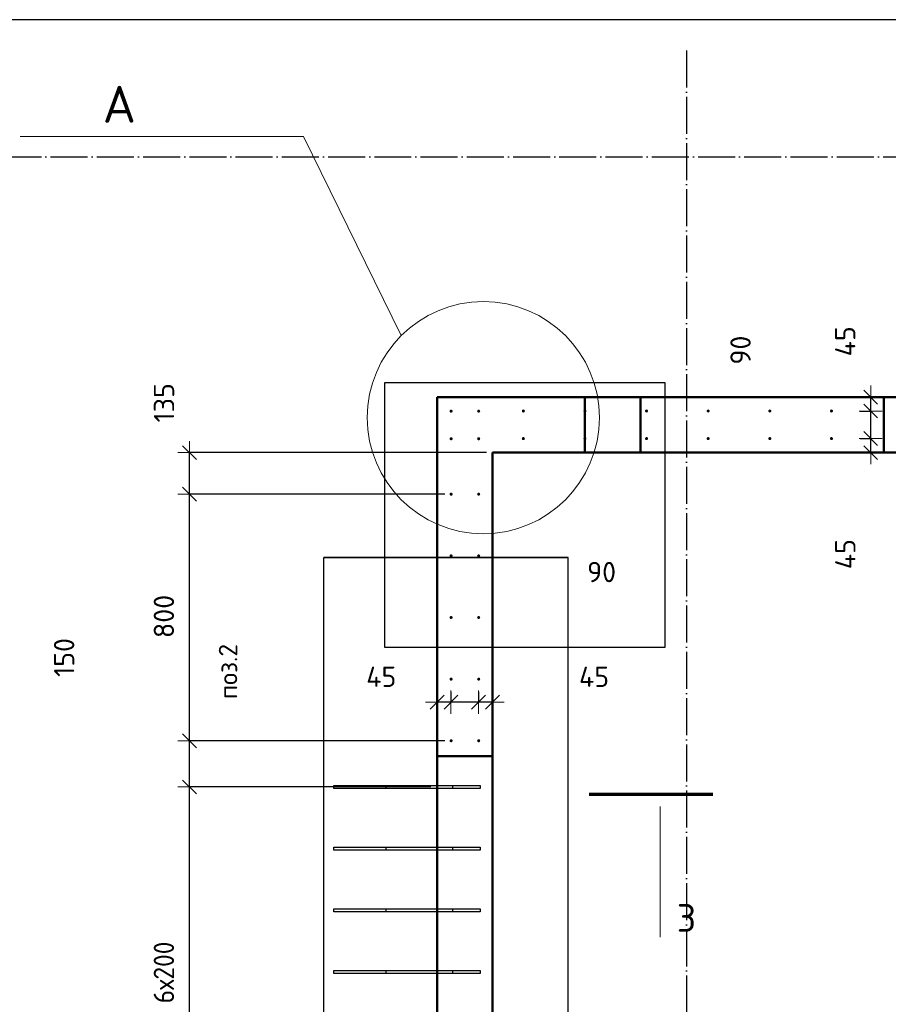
# Model space of a CAD drawing. Header units: millimetres. Extents: x 9402 to 69898, y -2829 to 22870.
# Tile 30 of 69: x 33655 to 36475, y 11150 to 14345. Entities that reach past the tile are written whole.
import ezdxf

# ---------------------------------------------------------------- set-up
doc = ezdxf.new("R2010")
doc.units = ezdxf.units.MM
doc.header["$PDMODE"] = 65
for name, pattern in [('______11', [150, 120, -15, 0, -15]), ('______5', [330, 240, -30, 30, -30]), ('________', [0])]:
    doc.linetypes.add(name, pattern=pattern)
for name, color, linetype, lineweight in [('Standard', 7, 'Continuous', 25), ('Арм.стержн. вертикальными 1', 22, 'Continuous', 35), ('Обозначение разреза_ общее', 7, 'Continuous', 25), ('Размерная линия_ общее', 7, 'Continuous', 13)]:
    doc.layers.add(name, color=color, linetype=linetype, lineweight=lineweight)
doc.layers.add('Осевая линия_ общее', color=7, linetype='______5', lineweight=13, true_color=0xa0a0a0)
doc.styles.add('ISOCPEUR', font='ISOCPEUR')
doc.dimstyles.new('DIMSTYLE_4', dxfattribs={"dimtxt": 66, "dimasz": 75, "dimexe": 0, "dimexo": 0, "dimgap": 33, "dimtad": 2, "dimdec": 0, "dimrnd": 5, "dimzin": 12, "dimdsep": 46, "dimtxsty": 'ISOCPEUR', "dimblk1": 'ALL_ML_STRICH', "dimblk2": 'ALL_ML_STRICH', "dimsah": 1, "dimcen": 0, "dimclrd": 7, "dimclre": 256, "dimclrt": 7, "dimadec": 0, "dimazin": 0, "dimtfac": 1, "dimtdec": 0, "dimtix": 1, "dimtmove": 2, "dimatfit": 3, "dimfxl": 0, "dimtvp": 1.2, "dimtzin": 0, "dimlwd": 0, "dimlwe": -3, "dimarcsym": 0})
doc.dimstyles.new('DIMSTYLE_5', dxfattribs={"dimtxt": 66, "dimasz": 75, "dimexe": 0, "dimexo": 0, "dimgap": 33, "dimtad": 2, "dimdec": 0, "dimrnd": 5, "dimzin": 12, "dimdsep": 46, "dimtxsty": 'ISOCPEUR', "dimblk1": 'ALL_ML_STRICH', "dimblk2": 'ALL_ML_STRICH', "dimsah": 1, "dimcen": 0, "dimclrd": 7, "dimclre": 256, "dimclrt": 7, "dimadec": 0, "dimazin": 0, "dimtfac": 1, "dimtdec": 0, "dimtix": 1, "dimtmove": 2, "dimatfit": 3, "dimfxl": 0, "dimtzin": 0, "dimlwd": 0, "dimlwe": -3, "dimarcsym": 0})

# ---------------------------------------------------------------- blocks, each defined once
blk = doc.blocks.new('ALL_ML_STRICH')
at = {"color": 0, "linetype": 'ByBlock', "lineweight": -2}
for p, q in [((0, -0.5), (0, 0.5)), ((-1, 0), (0.5, 0)), ((-0.3, -0.3), (0.3, 0.3))]:
    blk.add_line(p, q, dxfattribs=at)
blk = doc.blocks.new('*D189')
at = {"layer": 'DEFPOINTS', "color": 7, "linetype": 'Continuous', "lineweight": 13, "transparency": 33554687}
for p in [(36363.8, 12985.5), (36417.5, 12940), (36464.3, 12940)]:
    blk.add_point(p, dxfattribs=at)
at = {"layer": 'Размерная линия_ общее', "color": 253, "linetype": 'Continuous', "lineweight": -2, "true_color": 0xa0a0a0, "transparency": 33554687}
for p, q in [((36383.8, 12985.5), (36417.5, 12985.5)), ((36444.3, 12940), (36417.5, 12940))]:
    blk.add_line(p, q, dxfattribs=at)
at = {"layer": 'Размерная линия_ общее', "color": 7, "linetype": 'Continuous', "lineweight": -2, "transparency": 33554687}
blk.add_line((36417.5, 12940), (36417.5, 12985.5), dxfattribs=at)
at = {"layer": 'Размерная линия_ общее', "color": 7, "linetype": 'Continuous', "lineweight": 13, "transparency": 33554687, "xscale": 75, "yscale": 75, "zscale": 75}
for p, rotation in [((36417.5, 12985.5), 90), ((36417.5, 12940), 270)]:
    blk.add_blockref('ALL_ML_STRICH', p, dxfattribs=dict(at, rotation=rotation))
at = {"layer": 'Размерная линия_ общее', "color": 7, "linetype": 'Continuous', "lineweight": 13, "transparency": 33554687, "insert": (36335.1, 12610.5), "char_height": 66, "width": 132, "attachment_point": 5, "rotation": 90, "style": 'ISOCPEUR'}
blk.add_mtext('\\A1;{45}', dxfattribs=at)
blk = doc.blocks.new('*D190')
at = {"layer": 'DEFPOINTS', "color": 7, "linetype": 'Continuous', "lineweight": 13, "transparency": 33554687}
for p in [(36363.8, 13075), (36363.8, 12985.5), (36417.5, 12985.5)]:
    blk.add_point(p, dxfattribs=at)
at = {"layer": 'Размерная линия_ общее', "color": 253, "linetype": 'Continuous', "lineweight": -2, "true_color": 0xa0a0a0, "transparency": 33554687}
for p, q in [((36383.8, 13075), (36417.5, 13075)), ((36383.8, 12985.5), (36417.5, 12985.5))]:
    blk.add_line(p, q, dxfattribs=at)
at = {"layer": 'Размерная линия_ общее', "color": 7, "linetype": 'Continuous', "lineweight": -2, "transparency": 33554687}
blk.add_line((36417.5, 12985.5), (36417.5, 13075), dxfattribs=at)
at = {"layer": 'Размерная линия_ общее', "color": 7, "linetype": 'Continuous', "lineweight": 13, "transparency": 33554687, "xscale": 75, "yscale": 75, "zscale": 75}
for p, rotation in [((36417.5, 13075), 90), ((36417.5, 12985.5), 270)]:
    blk.add_blockref('ALL_ML_STRICH', p, dxfattribs=dict(at, rotation=rotation))
at = {"layer": 'Размерная линия_ общее', "color": 7, "linetype": 'Continuous', "lineweight": 13, "transparency": 33554687, "insert": (35995.1, 13272.6), "char_height": 66, "width": 132, "attachment_point": 5, "rotation": 90, "style": 'ISOCPEUR'}
blk.add_mtext('\\A1;{90}', dxfattribs=at)
blk = doc.blocks.new('*D191')
at = {"layer": 'DEFPOINTS', "color": 7, "linetype": 'Continuous', "lineweight": 13, "transparency": 33554687}
for p in [(36464.3, 13120), (36363.8, 13075), (36417.5, 13075)]:
    blk.add_point(p, dxfattribs=at)
at = {"layer": 'Размерная линия_ общее', "color": 253, "linetype": 'Continuous', "lineweight": -2, "true_color": 0xa0a0a0, "transparency": 33554687}
for p, q in [((36444.3, 13120), (36417.5, 13120)), ((36383.8, 13075), (36417.5, 13075))]:
    blk.add_line(p, q, dxfattribs=at)
at = {"layer": 'Размерная линия_ общее', "color": 7, "linetype": 'Continuous', "lineweight": -2, "transparency": 33554687}
blk.add_line((36417.5, 13075), (36417.5, 13120), dxfattribs=at)
at = {"layer": 'Размерная линия_ общее', "color": 7, "linetype": 'Continuous', "lineweight": 13, "transparency": 33554687, "xscale": 75, "yscale": 75, "zscale": 75}
for p, rotation in [((36417.5, 13120), 90), ((36417.5, 13075), 270)]:
    blk.add_blockref('ALL_ML_STRICH', p, dxfattribs=dict(at, rotation=rotation))
at = {"layer": 'Размерная линия_ общее', "color": 7, "linetype": 'Continuous', "lineweight": 13, "transparency": 33554687, "insert": (36334.8, 13301.2), "char_height": 66, "width": 132, "attachment_point": 5, "rotation": 90, "style": 'ISOCPEUR'}
blk.add_mtext('\\A1;{45}', dxfattribs=at)
blk = doc.blocks.new('*D192')
at = {"layer": 'DEFPOINTS', "color": 7, "linetype": 'Continuous', "lineweight": 13, "transparency": 33554687}
for p in [(35144.5, 12183.8), (35190, 12130.1), (35190, 12083.3)]:
    blk.add_point(p, dxfattribs=at)
at = {"layer": 'Размерная линия_ общее', "color": 253, "linetype": 'Continuous', "lineweight": -2, "true_color": 0xa0a0a0, "transparency": 33554687}
for p, q in [((35144.5, 12163.8), (35144.5, 12130.1)), ((35190, 12103.3), (35190, 12130.1))]:
    blk.add_line(p, q, dxfattribs=at)
at = {"layer": 'Размерная линия_ общее', "color": 7, "linetype": 'Continuous', "lineweight": -2, "transparency": 33554687}
blk.add_line((35190, 12130.1), (35144.5, 12130.1), dxfattribs=at)
at = {"layer": 'Размерная линия_ общее', "color": 7, "linetype": 'Continuous', "lineweight": 13, "transparency": 33554687, "xscale": 75, "yscale": 75, "zscale": 75}
for p, rotation in [((35144.5, 12130.1), 180), ((35190, 12130.1), 360)]:
    blk.add_blockref('ALL_ML_STRICH', p, dxfattribs=dict(at, rotation=rotation))
at = {"layer": 'Размерная линия_ общее', "color": 7, "linetype": 'Continuous', "lineweight": 13, "transparency": 33554687, "insert": (35519.5, 12212.5), "char_height": 66, "width": 132, "attachment_point": 5, "style": 'ISOCPEUR'}
blk.add_mtext('\\A1;{45}', dxfattribs=at)
blk = doc.blocks.new('*D193')
at = {"layer": 'DEFPOINTS', "color": 7, "linetype": 'Continuous', "lineweight": 13, "transparency": 33554687}
for p in [(35055, 12183.8), (35144.5, 12183.8), (35144.5, 12130.1)]:
    blk.add_point(p, dxfattribs=at)
at = {"layer": 'Размерная линия_ общее', "color": 253, "linetype": 'Continuous', "lineweight": -2, "true_color": 0xa0a0a0, "transparency": 33554687}
for p, q in [((35055, 12163.8), (35055, 12130.1)), ((35144.5, 12163.8), (35144.5, 12130.1))]:
    blk.add_line(p, q, dxfattribs=at)
at = {"layer": 'Размерная линия_ общее', "color": 7, "linetype": 'Continuous', "lineweight": -2, "transparency": 33554687}
blk.add_line((35144.5, 12130.1), (35055, 12130.1), dxfattribs=at)
at = {"layer": 'Размерная линия_ общее', "color": 7, "linetype": 'Continuous', "lineweight": 13, "transparency": 33554687, "xscale": 75, "yscale": 75, "zscale": 75}
for p, rotation in [((35055, 12130.1), 180), ((35144.5, 12130.1), 360)]:
    blk.add_blockref('ALL_ML_STRICH', p, dxfattribs=dict(at, rotation=rotation))
at = {"layer": 'Размерная линия_ общее', "color": 7, "linetype": 'Continuous', "lineweight": 13, "transparency": 33554687, "insert": (35544, 12552.4), "char_height": 66, "width": 132, "attachment_point": 5, "style": 'ISOCPEUR'}
blk.add_mtext('\\A1;{90}', dxfattribs=at)
blk = doc.blocks.new('*D194')
at = {"layer": 'DEFPOINTS', "color": 7, "linetype": 'Continuous', "lineweight": 13, "transparency": 33554687}
for p in [(35055, 12183.8), (35055, 12130.1), (35010, 12083.3)]:
    blk.add_point(p, dxfattribs=at)
at = {"layer": 'Размерная линия_ общее', "color": 253, "linetype": 'Continuous', "lineweight": -2, "true_color": 0xa0a0a0, "transparency": 33554687}
for p, q in [((35055, 12163.8), (35055, 12130.1)), ((35010, 12103.3), (35010, 12130.1))]:
    blk.add_line(p, q, dxfattribs=at)
at = {"layer": 'Размерная линия_ общее', "color": 7, "linetype": 'Continuous', "lineweight": -2, "transparency": 33554687}
blk.add_line((35055, 12130.1), (35010, 12130.1), dxfattribs=at)
at = {"layer": 'Размерная линия_ общее', "color": 7, "linetype": 'Continuous', "lineweight": 13, "transparency": 33554687, "xscale": 75, "yscale": 75, "zscale": 75}
for p, rotation in [((35010, 12130.1), 180), ((35055, 12130.1), 360)]:
    blk.add_blockref('ALL_ML_STRICH', p, dxfattribs=dict(at, rotation=rotation))
at = {"layer": 'Размерная линия_ общее', "color": 7, "linetype": 'Continuous', "lineweight": 13, "transparency": 33554687, "insert": (34828.8, 12212.7), "char_height": 66, "width": 132, "attachment_point": 5, "style": 'ISOCPEUR'}
blk.add_mtext('\\A1;{45}', dxfattribs=at)
blk = doc.blocks.new('*D281')
at = {"layer": 'DEFPOINTS', "color": 7, "linetype": 'Continuous', "lineweight": 13, "transparency": 33554687}
for p in [(35010, 11855), (34206.3, 10655), (35010, 10655)]:
    blk.add_point(p, dxfattribs=at)
at = {"layer": 'Размерная линия_ общее', "color": 253, "linetype": 'Continuous', "lineweight": -2, "true_color": 0xa0a0a0, "transparency": 33554687}
for p, q in [((34990, 11855), (34206.3, 11855)), ((34990, 10655), (34206.3, 10655))]:
    blk.add_line(p, q, dxfattribs=at)
at = {"layer": 'Размерная линия_ общее', "color": 7, "linetype": 'Continuous', "lineweight": -2, "transparency": 33554687}
blk.add_line((34206.3, 10655), (34206.3, 11855), dxfattribs=at)
at = {"layer": 'Размерная линия_ общее', "color": 7, "linetype": 'Continuous', "lineweight": 13, "transparency": 33554687, "xscale": 75, "yscale": 75, "zscale": 75}
for p, rotation in [((34206.3, 11855), 90), ((34206.3, 10655), 270)]:
    blk.add_blockref('ALL_ML_STRICH', p, dxfattribs=dict(at, rotation=rotation))
at = {"layer": 'Размерная линия_ общее', "color": 7, "linetype": 'Continuous', "lineweight": 13, "transparency": 33554687, "insert": (34090.3, 11153), "char_height": 66, "width": 3.3, "attachment_point": 1, "rotation": 90, "line_spacing_factor": 0.60241, "style": 'ISOCPEUR'}
blk.add_mtext('\\W0.91;6х200', dxfattribs=at)
blk = doc.blocks.new('*D282')
at = {"layer": 'DEFPOINTS', "color": 7, "linetype": 'Continuous', "lineweight": 13, "transparency": 33554687}
for p in [(35055.5, 12005), (34206.3, 11855), (35010, 11855)]:
    blk.add_point(p, dxfattribs=at)
at = {"layer": 'Размерная линия_ общее', "color": 253, "linetype": 'Continuous', "lineweight": -2, "true_color": 0xa0a0a0, "transparency": 33554687}
for p, q in [((35035.5, 12005), (34206.3, 12005)), ((34990, 11855), (34206.3, 11855))]:
    blk.add_line(p, q, dxfattribs=at)
at = {"layer": 'Размерная линия_ общее', "color": 7, "linetype": 'Continuous', "lineweight": -2, "transparency": 33554687}
blk.add_line((34206.3, 11855), (34206.3, 12005), dxfattribs=at)
at = {"layer": 'Размерная линия_ общее', "color": 7, "linetype": 'Continuous', "lineweight": 13, "transparency": 33554687, "xscale": 75, "yscale": 75, "zscale": 75}
for p, rotation in [((34206.3, 12005), 90), ((34206.3, 11855), 270)]:
    blk.add_blockref('ALL_ML_STRICH', p, dxfattribs=dict(at, rotation=rotation))
at = {"layer": 'Размерная линия_ общее', "color": 7, "linetype": 'Continuous', "lineweight": 13, "transparency": 33554687, "insert": (33799.5, 12275.1), "char_height": 66, "width": 198, "attachment_point": 5, "rotation": 90, "style": 'ISOCPEUR'}
blk.add_mtext('\\A1;{150}', dxfattribs=at)
blk = doc.blocks.new('*D283')
at = {"layer": 'DEFPOINTS', "color": 7, "linetype": 'Continuous', "lineweight": 13, "transparency": 33554687}
for p in [(35055.5, 12805), (34206.3, 12005), (35055.5, 12005)]:
    blk.add_point(p, dxfattribs=at)
at = {"layer": 'Размерная линия_ общее', "color": 253, "linetype": 'Continuous', "lineweight": -2, "true_color": 0xa0a0a0, "transparency": 33554687}
for p, q in [((35035.5, 12805), (34206.3, 12805)), ((35035.5, 12005), (34206.3, 12005))]:
    blk.add_line(p, q, dxfattribs=at)
at = {"layer": 'Размерная линия_ общее', "color": 7, "linetype": 'Continuous', "lineweight": -2, "transparency": 33554687}
blk.add_line((34206.3, 12005), (34206.3, 12805), dxfattribs=at)
at = {"layer": 'Размерная линия_ общее', "color": 7, "linetype": 'Continuous', "lineweight": 13, "transparency": 33554687, "xscale": 75, "yscale": 75, "zscale": 75}
for p, rotation in [((34206.3, 12805), 90), ((34206.3, 12005), 270)]:
    blk.add_blockref('ALL_ML_STRICH', p, dxfattribs=dict(at, rotation=rotation))
at = {"layer": 'Размерная линия_ общее', "color": 7, "linetype": 'Continuous', "lineweight": 13, "transparency": 33554687, "insert": (34123.3, 12408.3), "char_height": 66, "width": 198, "attachment_point": 5, "rotation": 90, "style": 'ISOCPEUR'}
blk.add_mtext('\\A1;{800}', dxfattribs=at)
blk = doc.blocks.new('*D284')
at = {"layer": 'DEFPOINTS', "color": 7, "linetype": 'Continuous', "lineweight": 13, "transparency": 33554687}
for p in [(35190, 12940), (34206.3, 12805), (35055.5, 12805)]:
    blk.add_point(p, dxfattribs=at)
at = {"layer": 'Размерная линия_ общее', "color": 253, "linetype": 'Continuous', "lineweight": -2, "true_color": 0xa0a0a0, "transparency": 33554687}
for p, q in [((35170, 12940), (34206.3, 12940)), ((35035.5, 12805), (34206.3, 12805))]:
    blk.add_line(p, q, dxfattribs=at)
at = {"layer": 'Размерная линия_ общее', "color": 7, "linetype": 'Continuous', "lineweight": -2, "transparency": 33554687}
blk.add_line((34206.3, 12805), (34206.3, 12940), dxfattribs=at)
at = {"layer": 'Размерная линия_ общее', "color": 7, "linetype": 'Continuous', "lineweight": 13, "transparency": 33554687, "xscale": 75, "yscale": 75, "zscale": 75}
for p, rotation in [((34206.3, 12940), 90), ((34206.3, 12805), 270)]:
    blk.add_blockref('ALL_ML_STRICH', p, dxfattribs=dict(at, rotation=rotation))
at = {"layer": 'Размерная линия_ общее', "color": 7, "linetype": 'Continuous', "lineweight": 13, "transparency": 33554687, "insert": (34123.7, 13101.6), "char_height": 66, "width": 198, "attachment_point": 5, "rotation": 90, "style": 'ISOCPEUR'}
blk.add_mtext('\\A1;{135}', dxfattribs=at)

msp = doc.modelspace()

# ---------------------------------------------------------------- hatches: boundary and pattern name
at = {"layer": 'Арм.стержн. вертикальными 1', "linetype": 'Continuous', "lineweight": 50, "transparency": 33554687}
for points in [[(35060.5, 13074.5), (35060.1, 13076.4), (35059, 13078), (35057.4, 13079.1), (35055.5, 13079.5), (35053.6, 13079.1), (35051.9, 13078), (35050.8, 13076.4), (35050.5, 13074.5), (35050.8, 13072.6), (35051.9, 13071), (35053.6, 13069.9), (35055.5, 13069.5), (35057.4, 13069.9), (35059, 13071), (35060.1, 13072.6)], [(35150, 13074.5), (35149.6, 13076.4), (35148.5, 13078), (35146.9, 13079.1), (35145, 13079.5), (35143.1, 13079.1), (35141.5, 13078), (35140.4, 13076.4), (35140, 13074.5), (35140.4, 13072.6), (35141.5, 13071), (35143.1, 13069.9), (35145, 13069.5), (35146.9, 13069.9), (35148.5, 13071), (35149.6, 13072.6)], [(35295, 13075), (35294.6, 13076.9), (35293.5, 13078.5), (35291.9, 13079.6), (35290, 13080), (35288.1, 13079.6), (35286.5, 13078.5), (35285.4, 13076.9), (35285, 13075), (35285.4, 13073.1), (35286.5, 13071.5), (35288.1, 13070.4), (35290, 13070), (35291.9, 13070.4), (35293.5, 13071.5), (35294.6, 13073.1)], [(35495, 13075), (35494.6, 13076.9), (35493.5, 13078.5), (35491.9, 13079.6), (35490, 13080), (35488.1, 13079.6), (35486.5, 13078.5), (35485.4, 13076.9), (35485, 13075), (35485.4, 13073.1), (35486.5, 13071.5), (35488.1, 13070.4), (35490, 13070), (35491.9, 13070.4), (35493.5, 13071.5), (35494.6, 13073.1)], [(35695, 13075), (35694.6, 13076.9), (35693.5, 13078.5), (35691.9, 13079.6), (35690, 13080), (35688.1, 13079.6), (35686.5, 13078.5), (35685.4, 13076.9), (35685, 13075), (35685.4, 13073.1), (35686.5, 13071.5), (35688.1, 13070.4), (35690, 13070), (35691.9, 13070.4), (35693.5, 13071.5), (35694.6, 13073.1)], [(35895, 13075), (35894.6, 13076.9), (35893.5, 13078.5), (35891.9, 13079.6), (35890, 13080), (35888.1, 13079.6), (35886.5, 13078.5), (35885.4, 13076.9), (35885, 13075), (35885.4, 13073.1), (35886.5, 13071.5), (35888.1, 13070.4), (35890, 13070), (35891.9, 13070.4), (35893.5, 13071.5), (35894.6, 13073.1)], [(36095, 13075), (36094.6, 13076.9), (36093.5, 13078.5), (36091.9, 13079.6), (36090, 13080), (36088.1, 13079.6), (36086.5, 13078.5), (36085.4, 13076.9), (36085, 13075), (36085.4, 13073.1), (36086.5, 13071.5), (36088.1, 13070.4), (36090, 13070), (36091.9, 13070.4), (36093.5, 13071.5), (36094.6, 13073.1)], [(36295, 13075), (36294.6, 13076.9), (36293.5, 13078.5), (36291.9, 13079.6), (36290, 13080), (36288.1, 13079.6), (36286.5, 13078.5), (36285.4, 13076.9), (36285, 13075), (36285.4, 13073.1), (36286.5, 13071.5), (36288.1, 13070.4), (36290, 13070), (36291.9, 13070.4), (36293.5, 13071.5), (36294.6, 13073.1)], [(35060.5, 12985), (35060.1, 12986.9), (35059, 12988.5), (35057.4, 12989.6), (35055.5, 12990), (35053.6, 12989.6), (35051.9, 12988.5), (35050.8, 12986.9), (35050.5, 12985), (35050.8, 12983.1), (35051.9, 12981.4), (35053.6, 12980.4), (35055.5, 12980), (35057.4, 12980.4), (35059, 12981.4), (35060.1, 12983.1)], [(35150, 12985), (35149.6, 12986.9), (35148.5, 12988.5), (35146.9, 12989.6), (35145, 12990), (35143.1, 12989.6), (35141.5, 12988.5), (35140.4, 12986.9), (35140, 12985), (35140.4, 12983.1), (35141.5, 12981.4), (35143.1, 12980.4), (35145, 12980), (35146.9, 12980.4), (35148.5, 12981.4), (35149.6, 12983.1)], [(35295, 12985.5), (35294.6, 12987.4), (35293.5, 12989), (35291.9, 12990.1), (35290, 12990.5), (35288.1, 12990.1), (35286.5, 12989), (35285.4, 12987.4), (35285, 12985.5), (35285.4, 12983.6), (35286.5, 12981.9), (35288.1, 12980.8), (35290, 12980.5), (35291.9, 12980.8), (35293.5, 12981.9), (35294.6, 12983.6)], [(35495, 12985.5), (35494.6, 12987.4), (35493.5, 12989), (35491.9, 12990.1), (35490, 12990.5), (35488.1, 12990.1), (35486.5, 12989), (35485.4, 12987.4), (35485, 12985.5), (35485.4, 12983.6), (35486.5, 12981.9), (35488.1, 12980.8), (35490, 12980.5), (35491.9, 12980.8), (35493.5, 12981.9), (35494.6, 12983.6)], [(35695, 12985.5), (35694.6, 12987.4), (35693.5, 12989), (35691.9, 12990.1), (35690, 12990.5), (35688.1, 12990.1), (35686.5, 12989), (35685.4, 12987.4), (35685, 12985.5), (35685.4, 12983.6), (35686.5, 12981.9), (35688.1, 12980.8), (35690, 12980.5), (35691.9, 12980.8), (35693.5, 12981.9), (35694.6, 12983.6)], [(35895, 12985.5), (35894.6, 12987.4), (35893.5, 12989), (35891.9, 12990.1), (35890, 12990.5), (35888.1, 12990.1), (35886.5, 12989), (35885.4, 12987.4), (35885, 12985.5), (35885.4, 12983.6), (35886.5, 12981.9), (35888.1, 12980.8), (35890, 12980.5), (35891.9, 12980.8), (35893.5, 12981.9), (35894.6, 12983.6)], [(36095, 12985.5), (36094.6, 12987.4), (36093.5, 12989), (36091.9, 12990.1), (36090, 12990.5), (36088.1, 12990.1), (36086.5, 12989), (36085.4, 12987.4), (36085, 12985.5), (36085.4, 12983.6), (36086.5, 12981.9), (36088.1, 12980.8), (36090, 12980.5), (36091.9, 12980.8), (36093.5, 12981.9), (36094.6, 12983.6)], [(36295, 12985.5), (36294.6, 12987.4), (36293.5, 12989), (36291.9, 12990.1), (36290, 12990.5), (36288.1, 12990.1), (36286.5, 12989), (36285.4, 12987.4), (36285, 12985.5), (36285.4, 12983.6), (36286.5, 12981.9), (36288.1, 12980.8), (36290, 12980.5), (36291.9, 12980.8), (36293.5, 12981.9), (36294.6, 12983.6)], [(35060.5, 12805), (35060.1, 12806.9), (35059, 12808.5), (35057.4, 12809.6), (35055.5, 12810), (35053.6, 12809.6), (35051.9, 12808.5), (35050.8, 12806.9), (35050.5, 12805), (35050.8, 12803.1), (35051.9, 12801.5), (35053.6, 12800.4), (35055.5, 12800), (35057.4, 12800.4), (35059, 12801.5), (35060.1, 12803.1)], [(35150, 12805), (35149.6, 12806.9), (35148.5, 12808.5), (35146.9, 12809.6), (35145, 12810), (35143.1, 12809.6), (35141.5, 12808.5), (35140.4, 12806.9), (35140, 12805), (35140.4, 12803.1), (35141.5, 12801.5), (35143.1, 12800.4), (35145, 12800), (35146.9, 12800.4), (35148.5, 12801.5), (35149.6, 12803.1)], [(35060.5, 12605), (35060.1, 12606.9), (35059, 12608.5), (35057.4, 12609.6), (35055.5, 12610), (35053.6, 12609.6), (35051.9, 12608.5), (35050.8, 12606.9), (35050.5, 12605), (35050.8, 12603.1), (35051.9, 12601.5), (35053.6, 12600.4), (35055.5, 12600), (35057.4, 12600.4), (35059, 12601.5), (35060.1, 12603.1)], [(35150, 12605), (35149.6, 12606.9), (35148.5, 12608.5), (35146.9, 12609.6), (35145, 12610), (35143.1, 12609.6), (35141.5, 12608.5), (35140.4, 12606.9), (35140, 12605), (35140.4, 12603.1), (35141.5, 12601.5), (35143.1, 12600.4), (35145, 12600), (35146.9, 12600.4), (35148.5, 12601.5), (35149.6, 12603.1)], [(35060.5, 12405), (35060.1, 12406.9), (35059, 12408.5), (35057.4, 12409.6), (35055.5, 12410), (35053.6, 12409.6), (35051.9, 12408.5), (35050.8, 12406.9), (35050.5, 12405), (35050.8, 12403.1), (35051.9, 12401.5), (35053.6, 12400.4), (35055.5, 12400), (35057.4, 12400.4), (35059, 12401.5), (35060.1, 12403.1)], [(35150, 12405), (35149.6, 12406.9), (35148.5, 12408.5), (35146.9, 12409.6), (35145, 12410), (35143.1, 12409.6), (35141.5, 12408.5), (35140.4, 12406.9), (35140, 12405), (35140.4, 12403.1), (35141.5, 12401.5), (35143.1, 12400.4), (35145, 12400), (35146.9, 12400.4), (35148.5, 12401.5), (35149.6, 12403.1)], [(35060.5, 12205), (35060.1, 12206.9), (35059, 12208.5), (35057.4, 12209.6), (35055.5, 12210), (35053.6, 12209.6), (35051.9, 12208.5), (35050.8, 12206.9), (35050.5, 12205), (35050.8, 12203.1), (35051.9, 12201.5), (35053.6, 12200.4), (35055.5, 12200), (35057.4, 12200.4), (35059, 12201.5), (35060.1, 12203.1)], [(35150, 12205), (35149.6, 12206.9), (35148.5, 12208.5), (35146.9, 12209.6), (35145, 12210), (35143.1, 12209.6), (35141.5, 12208.5), (35140.4, 12206.9), (35140, 12205), (35140.4, 12203.1), (35141.5, 12201.5), (35143.1, 12200.4), (35145, 12200), (35146.9, 12200.4), (35148.5, 12201.5), (35149.6, 12203.1)], [(35060.5, 12005), (35060.1, 12006.9), (35059, 12008.5), (35057.4, 12009.6), (35055.5, 12010), (35053.6, 12009.6), (35051.9, 12008.5), (35050.8, 12006.9), (35050.5, 12005), (35050.8, 12003.1), (35051.9, 12001.5), (35053.6, 12000.4), (35055.5, 12000), (35057.4, 12000.4), (35059, 12001.5), (35060.1, 12003.1)], [(35150, 12005), (35149.6, 12006.9), (35148.5, 12008.5), (35146.9, 12009.6), (35145, 12010), (35143.1, 12009.6), (35141.5, 12008.5), (35140.4, 12006.9), (35140, 12005), (35140.4, 12003.1), (35141.5, 12001.5), (35143.1, 12000.4), (35145, 12000), (35146.9, 12000.4), (35148.5, 12001.5), (35149.6, 12003.1)]]:
    msp.add_hatch(color=4, dxfattribs=at).paths.add_polyline_path(points)

# ---------------------------------------------------------------- linework, layer by layer
at = {"color": 52, "linetype": 'Continuous', "lineweight": -3, "transparency": 33554687}
for p, q in [((34839.1, 13166.9), (34839.1, 12308.9)), ((35750, 13166.9), (34839.1, 13166.9)), ((34839.1, 13166.9), (34839.1, 12308.9)), ((35750, 13166.9), (34839.1, 13166.9)), ((35750, 12308.9), (35750, 13166.9)), ((35750, 12308.9), (35750, 13166.9)), ((34839.1, 12308.9), (35750, 12308.9)), ((34839.1, 12308.9), (35750, 12308.9))]:
    msp.add_line(p, q, dxfattribs=at)
at = {"color": 7, "linetype": 'Continuous', "lineweight": 50, "transparency": 33554687}
for p, q in [((35010, 12940), (35010, 13120)), ((35010, 13120), (36940, 13120)), ((35010, 10280), (35010, 12940)), ((36940, 12940), (35190, 12940)), ((35190, 12940), (35190, 10280))]:
    msp.add_line(p, q, dxfattribs=at)
at = {"color": 7, "linetype": '________', "lineweight": 50, "transparency": 33554687}
for p, q in [((35490, 13120), (35490, 12940)), ((35670, 12940), (35670, 13120)), ((36460, 13120), (36460, 12940)), ((35190, 11955), (35010, 11955))]:
    msp.add_line(p, q, dxfattribs=at)
at = {"layer": 'Standard', "color": 52, "linetype": 'Continuous', "lineweight": -3, "transparency": 33554687}
for p, q in [((34641.9, 8061.7), (34641.9, 12599.3)), ((34641.9, 8061.7), (34641.9, 12599.3)), ((34641.9, 12599.3), (35435.7, 12599.3)), ((35435.7, 12599.3), (34641.9, 12599.3)), ((35435.7, 8061.7), (35435.7, 12599.3)), ((35435.7, 8061.7), (35435.7, 12599.3))]:
    msp.add_line(p, q, dxfattribs=at)
at = {"layer": 'Standard', "color": 7, "linetype": 'Continuous', "lineweight": 25, "transparency": 33554687}
msp.add_lwpolyline([(25100, -419.1), (67580, -419.1), (67580, 14344.8), (25100, 14344.8), (25100, -419.1)], dxfattribs=at)
at = {"layer": 'Арм.стержн. вертикальными 1', "color": 4, "linetype": 'Continuous', "lineweight": 25, "transparency": 33554687}
for points in [[(35060, 11850), (34675, 11850), (34675, 11860), (35060, 11860), (35060, 11850)], [(35150, 11850), (34845, 11850), (34845, 11860), (35150, 11860), (35150, 11850)], [(35060, 11650), (34675, 11650), (34675, 11660), (35060, 11660), (35060, 11650)], [(35150, 11650), (34845, 11650), (34845, 11660), (35150, 11660), (35150, 11650)], [(35060, 11450), (34675, 11450), (34675, 11460), (35060, 11460), (35060, 11450)], [(35150, 11450), (34845, 11450), (34845, 11460), (35150, 11460), (35150, 11450)], [(35060, 11250), (34675, 11250), (34675, 11260), (35060, 11260), (35060, 11250)], [(35150, 11250), (34845, 11250), (34845, 11260), (35150, 11260), (35150, 11250)]]:
    msp.add_lwpolyline(points, dxfattribs=at)
at = {"layer": 'Обозначение разреза_ общее', "color": 7, "linetype": 'Continuous', "lineweight": 70, "transparency": 33554687}
msp.add_line((35503.6, 11831.8), (35905.6, 11831.8), dxfattribs=at)
at = {"layer": 'Обозначение разреза_ общее', "color": 7, "linetype": 'Continuous', "lineweight": 13, "transparency": 33554687}
msp.add_line((35734.3, 11791.8), (35734.3, 11367.8), dxfattribs=at)
msp.add_lwpolyline([(34893.9, 13319.7), (34576.8, 13966), (33656.8, 13966)], dxfattribs=at)
msp.add_circle((35160.2, 13053.4), 376.7, dxfattribs=at)
at = {"layer": 'Осевая линия_ общее', "color": 253, "linetype": '______11', "lineweight": -3, "true_color": 0xa0a0a0, "transparency": 33554687}
for p, q in [((35820, 14244.8), (35820, -2614.4)), ((25200, 13900), (69714.9, 13900))]:
    msp.add_line(p, q, dxfattribs=at)

# ---------------------------------------------------------------- texts
at = {"layer": 'Standard', "color": 7, "linetype": 'Continuous', "lineweight": 13, "transparency": 33554687, "insert": (34331.5, 12140), "char_height": 60, "width": 211.154, "attachment_point": 4, "rotation": 90, "style": 'ISOCPEUR'}
msp.add_mtext('\\A1;{\\fISOCPEUR|i0|b0;\\H60.000000;\\W1.000000;\\C7;поз.2}\\P', dxfattribs=at)
at = {"layer": 'Обозначение разреза_ общее', "color": 7, "linetype": 'Continuous', "lineweight": 13, "transparency": 33554687, "attachment_point": 7, "style": 'ISOCPEUR'}
for s, insert, char_height, width in [('\\A1;{\\fISOCPEUR|i0|b0;\\H120.000000;\\W1.000000;\\C7;А}\\P', (33924.7, 14010.1), 120, 157.091), ('\\A1;{\\fISOCPEUR|i0|b0;\\H90.000000;\\W1.000000;\\C7;3}\\P', (35787.7, 11385.2), 90, 98)]:
    msp.add_mtext(s, dxfattribs=dict(at, insert=insert, char_height=char_height, width=width))

# ---------------------------------------------------------------- dimensions: what is measured, and where the dimension line sits
at = {"layer": 'Размерная линия_ общее', "color": 7, "linetype": 'Continuous', "lineweight": 13, "transparency": 33554687}
for base, p1, p2, angle, dimstyle, picture, middle in [((36417.5, 13120), (36383.8, 13075), (36444.3, 13120), 90, 'DIMSTYLE_4', '*D191', (36334.8, 13301.2)), ((36417.4904, 13075.0003), (36383.7901, 12985.469), (36383.7901, 13075.0003), 90, 'DIMSTYLE_4', '*D190', (35995.149, 13272.6085)), ((34206.3, 12940), (35035.5, 12805), (35170, 12940), 90, 'DIMSTYLE_4', '*D284', (34123.7, 13101.6)), ((36417.4904, 12985.469), (36444.2779, 12940), (36383.7901, 12985.469), 90, 'DIMSTYLE_4', '*D189', (36335.1066, 12610.5244)), ((34206.3, 12805), (35035.5, 12005), (35035.5, 12805), 90, 'DIMSTYLE_5', '*D283', (34123.3, 12408.3)), ((35054.9997, 12130.0805), (35144.531, 12163.7808), (35054.9997, 12163.7808), 180, 'DIMSTYLE_4', '*D193', (35543.9915, 12552.4219)), ((34206.3, 12005), (34990, 11855), (35035.5, 12005), 90, 'DIMSTYLE_4', '*D282', (33799.5, 12275.1)), ((35010, 12130.1), (35055, 12163.8), (35010, 12103.3), 180, 'DIMSTYLE_4', '*D194', (34828.8, 12212.7)), ((35144.531, 12130.0805), (35190, 12103.2929), (35144.531, 12163.7808), 180, 'DIMSTYLE_4', '*D192', (35519.4756, 12212.4643))]:
    dim = msp.add_linear_dim(base=base, p1=p1, p2=p2, angle=angle, dimstyle=dimstyle, override={"dimpost": '<>', "dimclrd": 7, "dimclre": 253, "dimclrt": 7, "dimlwd": 0, "dimlwe": 65533}, dxfattribs=at)
    dim.commit()
    dim.dimension.update_dxf_attribs({"geometry": picture, "text_midpoint": middle, "dimtype": 160})
dim = msp.add_linear_dim(base=(34206.3, 11855), p1=(34990, 10655), p2=(34990, 11855), angle=90, text='\\W0.91;6х200', dimstyle='DIMSTYLE_5', override={"dimpost": '<>', "dimclrd": 7, "dimclre": 253, "dimclrt": 7, "dimlwd": 0, "dimlwe": 65533}, dxfattribs=at)
dim.commit()
dim.dimension.update_dxf_attribs({"geometry": '*D281', "text_midpoint": (34173.3, 11255), "dimtype": 160})

doc.saveas('drawing.dxf')
